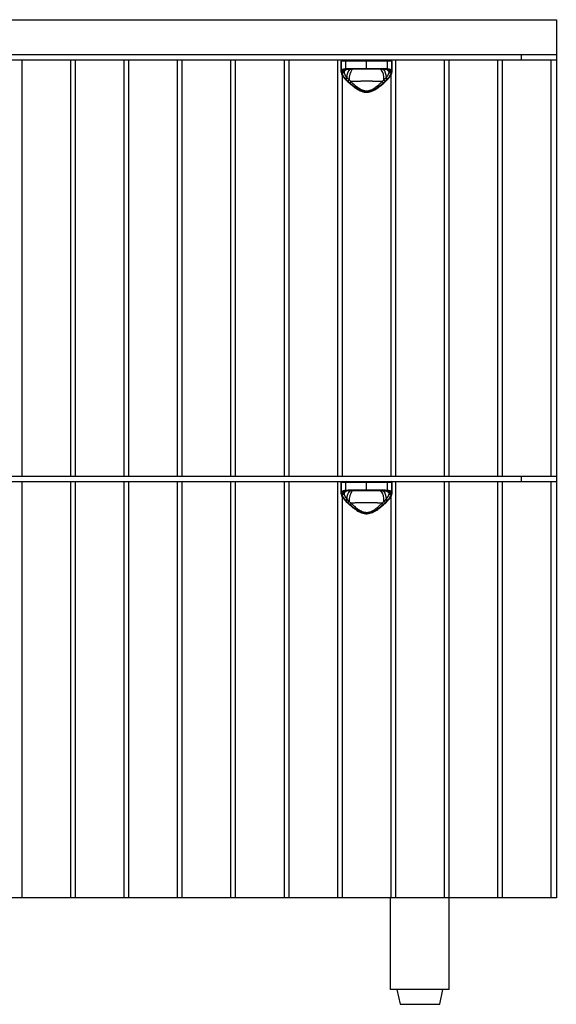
# Model space of a CAD drawing. Header units: inches. Extents: x 796.4 to 885, y 422.1 to 467.2.
# Tile 2 of 4: x 807.9 to 819.4, y 422.1 to 443.2. Entities that reach past the tile are written whole.
import ezdxf

# ---------------------------------------------------------------- set-up
doc = ezdxf.new("R2010")
doc.units = ezdxf.units.IN
doc.header["$MEASUREMENT"] = 0

# ---------------------------------------------------------------- blocks, each defined once
blk = doc.blocks.new('Murmur Nightstand_Front')
at = {"linetype": 'Continuous', "lineweight": 25}
for p, q in [((-2.923, 21.089), (20.077, 21.089)), ((20.077, 21.089), (20.077, 2.283)), ((-2.923, 20.341), (20.077, 20.341)), ((19.329, 20.223), (19.329, 20.341)), ((20.077, 20.223), (-2.923, 20.223)), ((8.63, 11.312), (8.63, 20.223)), ((9.667, 20.223), (9.667, 11.312)), ((9.774, 11.312), (9.774, 20.223)), ((10.81, 20.223), (10.81, 11.312)), ((10.917, 11.312), (10.917, 20.223)), ((11.954, 20.223), (11.954, 11.312)), ((12.061, 11.312), (12.061, 20.223)), ((13.097, 20.223), (13.097, 11.312)), ((13.204, 11.312), (13.204, 20.223)), ((14.241, 20.223), (14.241, 11.312)), ((14.348, 11.312), (14.348, 20.223)), ((15.384, 20.223), (15.384, 11.312)), ((15.464, 20.203), (15.464, 19.975)), ((16.555, 20.203), (15.464, 20.203)), ((15.465, 19.963), (15.465, 20.203)), ((15.557, 20.203), (15.557, 20.039)), ((15.692, 20.046), (16.327, 20.046)), ((16.01, 20.026), (16.01, 20.203)), ((16.462, 20.039), (16.462, 20.203)), ((16.554, 20.203), (16.554, 19.963)), ((16.555, 19.975), (16.555, 20.203)), ((16.635, 11.312), (16.635, 20.223)), ((17.671, 20.223), (17.671, 11.312)), ((17.779, 11.312), (17.779, 20.223)), ((18.815, 20.223), (18.815, 11.312)), ((18.922, 11.312), (18.922, 20.223)), ((19.958, 20.223), (19.958, 11.312)), ((15.491, 11.312), (15.491, 19.895)), ((15.571, 20.022), (15.531, 19.994)), ((15.553, 20.015), (15.531, 19.994)), ((15.579, 20.02), (15.581, 20.021)), ((15.653, 20.025), (15.67, 20.026)), ((16.01, 20.026), (15.702, 20.026)), ((16.317, 20.026), (16.287, 20.026)), ((16.35, 20.026), (16.434, 20.021)), ((16.441, 20.021), (16.448, 20.02)), ((16.489, 19.994), (16.452, 20.019)), ((16.489, 19.994), (16.469, 20.013)), ((16.528, 19.895), (16.528, 11.312)), ((-2.923, 11.312), (20.077, 11.312)), ((20.077, 11.194), (-2.923, 11.194)), ((8.63, 2.284), (8.63, 11.194)), ((9.667, 11.194), (9.667, 2.284)), ((9.774, 2.284), (9.774, 11.194)), ((10.81, 11.194), (10.81, 2.284)), ((10.917, 2.284), (10.917, 11.194)), ((11.954, 11.194), (11.954, 2.284)), ((12.061, 2.284), (12.061, 11.194)), ((13.097, 11.194), (13.097, 2.284)), ((13.204, 2.284), (13.204, 11.194)), ((14.241, 11.194), (14.241, 2.284)), ((14.348, 2.284), (14.348, 11.194)), ((15.384, 11.194), (15.384, 2.284)), ((16.635, 2.284), (16.635, 11.194)), ((17.671, 11.194), (17.671, 2.284)), ((17.779, 2.284), (17.779, 11.194)), ((18.815, 11.194), (18.815, 2.284)), ((18.922, 2.284), (18.922, 11.194)), ((19.329, 11.194), (19.329, 11.312)), ((19.958, 11.194), (19.958, 2.284)), ((15.464, 11.175), (15.464, 10.946)), ((16.555, 11.175), (15.464, 11.175)), ((15.465, 10.934), (15.465, 11.175)), ((15.571, 10.993), (15.531, 10.966)), ((15.553, 10.986), (15.531, 10.966)), ((15.557, 11.175), (15.557, 11.01)), ((15.579, 10.991), (15.581, 10.992)), ((15.653, 10.996), (15.67, 10.997)), ((15.692, 11.017), (16.327, 11.017)), ((16.01, 10.998), (15.702, 10.998)), ((16.01, 10.998), (16.01, 11.175)), ((16.317, 10.998), (16.287, 10.998)), ((16.35, 10.997), (16.434, 10.992)), ((16.441, 10.992), (16.448, 10.991)), ((16.489, 10.966), (16.452, 10.99)), ((16.462, 11.01), (16.462, 11.175)), ((16.489, 10.966), (16.469, 10.984)), ((16.554, 11.175), (16.554, 10.934)), ((16.555, 10.946), (16.555, 11.175)), ((15.491, 2.284), (15.491, 10.866)), ((16.528, 10.866), (16.528, 2.284)), ((-2.923, 2.284), (20.077, 2.284)), ((20.077, 2.283), (-2.923, 2.283)), ((16.523, 0.315), (16.523, 2.283)), ((17.783, 0.315), (17.783, 2.283)), ((19.329, 2.283), (19.329, 2.284)), ((17.783, 0.315), (16.523, 0.315)), ((16.661, 0.315), (16.728, 0)), ((17.578, 0), (17.645, 0.315)), ((16.728, 0), (17.578, 0))]:
    blk.add_line(p, q, dxfattribs=at)
at = {"linetype": 'Continuous', "lineweight": 25, "flags": 128}
for points in [[(15.692, 20.046), (15.692, 20.042), (15.693, 20.038), (15.694, 20.035), (15.695, 20.032), (15.696, 20.03), (15.698, 20.028), (15.7, 20.027), (15.702, 20.026)], [(16.327, 20.046), (16.327, 20.042), (16.327, 20.038), (16.326, 20.035), (16.324, 20.032), (16.323, 20.03), (16.321, 20.028), (16.319, 20.027), (16.317, 20.026)], [(15.692, 11.017), (15.692, 11.013), (15.693, 11.01), (15.694, 11.006), (15.695, 11.003), (15.696, 11.001), (15.698, 10.999), (15.7, 10.998), (15.702, 10.998)], [(16.327, 11.017), (16.327, 11.013), (16.327, 11.01), (16.326, 11.006), (16.324, 11.003), (16.323, 11.001), (16.321, 10.999), (16.319, 10.998), (16.317, 10.998)]]:
    blk.add_lwpolyline(points, dxfattribs=at)
at = {"linetype": 'Continuous', "lineweight": 25}
for centre, radius, start, end in [((15.484, 20.203), 0.0197, 90, 180), ((15.485, 20.203), 0.0197, 90.0513, 180.0512), ((15.574, 20.206), 0.0176, 100.5434, 187.6171), ((15.577, 20.039), 0.0197, 178.2445, 254.0511), ((16.445, 20.206), 0.0176, 352.3829, 79.4566), ((16.443, 20.039), 0.0197, 285.9489, 1.7555), ((16.534, 20.203), 0.0197, 359.9488, 89.9487), ((16.535, 20.203), 0.0197, 0, 90), ((15.485, 19.988), 0.0195, 183.6773, 270.5461), ((15.483, 19.963), 0.0182, 181.4217, 274.6777), ((15.715, 19.83), 0.238, 126.7961, 142.0895), ((15.887, 19.848), 0.301, 142.5413, 179.2828), ((16.004, 19.819), 0.368, 145.4309, 182.796), ((16.016, 19.819), 0.368, 357.2017, 34.5687), ((16.14, 19.85), 0.294, 0.2589, 37.9133), ((16.305, 19.83), 0.237, 37.8978, 54.4759), ((16.535, 19.988), 0.0195, 269.4539, 356.3227), ((16.536, 19.963), 0.0182, 265.3223, 358.5783), ((15.564, 19.821), 0.0123, 234.1168, 303.0857), ((16.455, 19.821), 0.0123, 236.9143, 305.8831), ((15.484, 11.175), 0.0197, 90, 180), ((15.485, 11.175), 0.0197, 90.0513, 180.0512), ((15.574, 11.177), 0.0176, 100.5434, 187.6171), ((16.445, 11.177), 0.0176, 352.3829, 79.4566), ((16.534, 11.175), 0.0197, 359.9488, 89.9487), ((16.535, 11.175), 0.0197, 0, 90), ((15.715, 10.801), 0.238, 126.7961, 142.0895), ((15.577, 11.01), 0.0197, 178.2445, 254.0511), ((15.889, 10.819), 0.303, 143.5326, 179.1941), ((16.004, 10.791), 0.368, 145.4309, 182.796), ((16.016, 10.791), 0.368, 357.2017, 34.5687), ((16.14, 10.822), 0.294, 0.2589, 37.9133), ((16.305, 10.801), 0.237, 37.8978, 54.4759), ((16.443, 11.01), 0.0197, 285.9489, 1.7555), ((15.485, 10.96), 0.0195, 183.6773, 270.5461), ((15.483, 10.935), 0.0182, 181.4217, 274.6777), ((15.564, 10.792), 0.0123, 234.1168, 303.0857), ((16.455, 10.792), 0.0123, 236.9143, 305.8831), ((16.535, 10.96), 0.0195, 269.4539, 356.3227), ((16.536, 10.935), 0.0182, 265.3223, 358.5783)]:
    blk.add_arc(centre, radius, start, end, dxfattribs=at)
for points, knots in [([(15.465, 19.987), (15.466, 19.989), (15.466, 19.991), (15.467, 19.996), (15.469, 19.999), (15.471, 20.003), (15.473, 20.007), (15.476, 20.01), (15.48, 20.013), (15.483, 20.016), (15.487, 20.019), (15.494, 20.023), (15.504, 20.028), (15.517, 20.032), (15.531, 20.035), (15.543, 20.037), (15.552, 20.039), (15.557, 20.039)], [0, 0, 0, 0, 0.050279, 0.100468, 0.150579, 0.200622, 0.250609, 0.300549, 0.350455, 0.400338, 0.450207, 0.500075, 0.623285, 0.749195, 0.830563, 0.914154, 1, 1, 1, 1]), ([(15.557, 20.039), (15.56, 20.04), (15.566, 20.04), (15.576, 20.042), (15.587, 20.042), (15.598, 20.043), (15.609, 20.044), (15.624, 20.045), (15.642, 20.045), (15.666, 20.046), (15.683, 20.046), (15.692, 20.046)], [0, 0, 0, 0, 0.079653, 0.160771, 0.24336, 0.32743, 0.412986, 0.500035, 0.655485, 0.822133, 1, 1, 1, 1]), ([(16.327, 20.046), (16.332, 20.046), (16.341, 20.046), (16.353, 20.046), (16.366, 20.046), (16.377, 20.045), (16.388, 20.045), (16.403, 20.044), (16.421, 20.043), (16.443, 20.042), (16.456, 20.04), (16.462, 20.039)], [0, 0, 0, 0, 0.090337, 0.177869, 0.262599, 0.344529, 0.423662, 0.500002, 0.672585, 0.839232, 1, 1, 1, 1]), ([(16.462, 20.039), (16.465, 20.039), (16.469, 20.038), (16.476, 20.037), (16.482, 20.036), (16.488, 20.035), (16.494, 20.034), (16.503, 20.031), (16.515, 20.028), (16.527, 20.022), (16.535, 20.017), (16.541, 20.012), (16.546, 20.007), (16.55, 20.001), (16.553, 19.994), (16.554, 19.99), (16.554, 19.987)], [0, 0, 0, 0, 0.0430053, 0.0854488, 0.1273341, 0.1686648, 0.2094449, 0.2496783, 0.3761111, 0.4998319, 0.5829589, 0.6661115, 0.7493409, 0.8326983, 0.9162345, 1, 1, 1, 1]), ([(15.466, 19.959), (15.472, 19.937), (15.485, 19.891), (15.533, 19.838), (15.557, 19.811)], [0, 0, 0, 0, 0.4867205, 1, 1, 1, 1]), ([(15.484, 19.959), (15.492, 19.96), (15.5, 19.962), (15.514, 19.968), (15.521, 19.972), (15.527, 19.976)], [0, 0, 0, 0, 0.5, 0.5, 1, 1, 1, 1]), ([(15.485, 19.969), (15.493, 19.97), (15.5, 19.972), (15.515, 19.977), (15.522, 19.981), (15.528, 19.985)], [0, 0, 0, 0, 0.5, 0.5, 1, 1, 1, 1]), ([(15.485, 19.945), (15.493, 19.947), (15.5, 19.949), (15.514, 19.956), (15.521, 19.959), (15.527, 19.964)], [0, 0, 0, 0, 0.5, 0.5, 1, 1, 1, 1]), ([(15.485, 19.945), (15.486, 19.937), (15.488, 19.928), (15.496, 19.909), (15.501, 19.899), (15.519, 19.869), (15.536, 19.848), (15.556, 19.826)], [0, 0, 0, 0, 0.25, 0.25, 0.5, 0.5, 1, 1, 1, 1]), ([(15.571, 20.02), (15.56, 20.018), (15.55, 20.016), (15.531, 20.012), (15.523, 20.009), (15.509, 20.002), (15.503, 19.999), (15.494, 19.99), (15.49, 19.985), (15.488, 19.98)], [0, 0, 0, 0, 0.25, 0.25, 0.5, 0.5, 0.75, 0.75, 1, 1, 1, 1]), ([(15.488, 19.98), (15.496, 19.98), (15.503, 19.982), (15.518, 19.987), (15.524, 19.99), (15.531, 19.994)], [0, 0, 0, 0, 0.5, 0.5, 1, 1, 1, 1]), ([(15.528, 19.985), (15.528, 19.984), (15.528, 19.981), (15.527, 19.977), (15.527, 19.976)], [0, 0, 0, 0, 0.508429, 1, 1, 1, 1]), ([(15.527, 19.976), (15.527, 19.975), (15.527, 19.972), (15.527, 19.968), (15.527, 19.965), (15.527, 19.964)], [0, 0, 0, 0, 0.337267, 0.670109, 1, 1, 1, 1]), ([(15.527, 19.964), (15.527, 19.962), (15.527, 19.959), (15.528, 19.954), (15.53, 19.949), (15.531, 19.943), (15.533, 19.937), (15.535, 19.931), (15.538, 19.925), (15.541, 19.919), (15.545, 19.911), (15.549, 19.903), (15.555, 19.894), (15.563, 19.882), (15.573, 19.868), (15.582, 19.857), (15.586, 19.852)], [0, 0, 0, 0, 0.051573, 0.104051, 0.15755, 0.211964, 0.267193, 0.323598, 0.381161, 0.440003, 0.500308, 0.569206, 0.653294, 0.752203, 0.86684, 1, 1, 1, 1]), ([(15.548, 20.014), (15.552, 20.015), (15.558, 20.018), (15.573, 20.02), (15.58, 20.021)], [0, 0, 0, 0, 0.52418, 1, 1, 1, 1]), ([(15.586, 19.852), (15.589, 19.849), (15.594, 19.844), (15.599, 19.839), (15.601, 19.837)], [0, 0, 0, 0, 0.5057349, 1, 1, 1, 1]), ([(15.601, 19.837), (15.604, 19.834), (15.61, 19.828), (15.619, 19.819), (15.628, 19.81), (15.634, 19.804), (15.636, 19.801)], [0, 0, 0, 0, 0.263802, 0.518246, 0.763594, 1, 1, 1, 1]), ([(16.287, 20.026), (16.266, 20.026), (16.244, 20.026), (16.21, 20.026), (16.198, 20.026), (16.175, 20.026), (16.164, 20.026), (16.105, 20.026), (16.058, 20.026), (16.01, 20.026)], [0, 0, 0, 0, 0.25, 0.25, 0.375, 0.375, 0.5, 0.5, 1, 1, 1, 1]), ([(16.383, 19.801), (16.386, 19.804), (16.391, 19.81), (16.4, 19.819), (16.409, 19.828), (16.415, 19.834), (16.418, 19.837)], [0, 0, 0, 0, 0.235717, 0.480837, 0.735513, 1, 1, 1, 1]), ([(16.418, 19.837), (16.42, 19.839), (16.425, 19.844), (16.431, 19.849), (16.433, 19.852)], [0, 0, 0, 0, 0.495376, 1, 1, 1, 1]), ([(16.433, 19.852), (16.435, 19.854), (16.44, 19.86), (16.446, 19.867), (16.451, 19.875), (16.458, 19.885), (16.467, 19.897), (16.475, 19.911), (16.481, 19.924), (16.486, 19.935), (16.489, 19.945), (16.491, 19.955), (16.492, 19.961), (16.492, 19.964)], [0, 0, 0, 0, 0.062323, 0.124591, 0.187226, 0.250679, 0.371697, 0.50287, 0.609475, 0.711941, 0.810815, 0.906917, 1, 1, 1, 1]), ([(16.436, 20.021), (16.444, 20.02), (16.461, 20.018), (16.468, 20.015), (16.471, 20.014)], [0, 0, 0, 0, 0.509787, 1, 1, 1, 1]), ([(16.531, 19.98), (16.529, 19.985), (16.525, 19.99), (16.516, 19.999), (16.51, 20.002), (16.489, 20.012), (16.471, 20.017), (16.448, 20.02)], [0, 0, 0, 0, 0.25, 0.25, 0.5, 0.5, 1, 1, 1, 1]), ([(16.462, 19.811), (16.487, 19.838), (16.534, 19.891), (16.547, 19.937), (16.554, 19.959)], [0, 0, 0, 0, 0.514674, 1, 1, 1, 1]), ([(16.464, 19.826), (16.474, 19.837), (16.483, 19.848), (16.499, 19.869), (16.506, 19.879), (16.525, 19.91), (16.532, 19.928), (16.534, 19.945)], [0, 0, 0, 0, 0.25, 0.25, 0.5, 0.5, 1, 1, 1, 1]), ([(16.489, 19.994), (16.495, 19.99), (16.502, 19.987), (16.516, 19.982), (16.524, 19.98), (16.531, 19.98)], [0, 0, 0, 0, 0.5, 0.5, 1, 1, 1, 1]), ([(16.491, 19.985), (16.497, 19.981), (16.504, 19.977), (16.519, 19.972), (16.527, 19.97), (16.534, 19.969)], [0, 0, 0, 0, 0.5, 0.5, 1, 1, 1, 1]), ([(16.492, 19.964), (16.492, 19.966), (16.493, 19.97), (16.492, 19.974), (16.492, 19.976)], [0, 0, 0, 0, 0.495769, 1, 1, 1, 1]), ([(16.492, 19.976), (16.498, 19.972), (16.505, 19.968), (16.52, 19.962), (16.527, 19.96), (16.535, 19.959)], [0, 0, 0, 0, 0.5, 0.5, 1, 1, 1, 1]), ([(16.492, 19.964), (16.498, 19.959), (16.505, 19.956), (16.519, 19.949), (16.527, 19.947), (16.534, 19.945)], [0, 0, 0, 0, 0.5, 0.5, 1, 1, 1, 1]), ([(15.557, 19.811), (15.58, 19.789), (15.621, 19.749), (15.682, 19.696), (15.732, 19.655), (15.792, 19.611), (15.857, 19.572), (15.931, 19.544), (15.991, 19.533), (16.053, 19.536), (16.128, 19.556), (16.194, 19.591), (16.258, 19.633), (16.316, 19.677), (16.388, 19.739), (16.435, 19.785), (16.462, 19.811)], [0, 0, 0, 0, 0.100656, 0.177668, 0.231544, 0.279918, 0.38071, 0.432232, 0.484542, 0.537177, 0.588734, 0.685555, 0.730724, 0.795095, 0.884541, 1, 1, 1, 1]), ([(15.636, 19.801), (15.638, 19.799), (15.643, 19.794), (15.649, 19.787), (15.657, 19.779), (15.666, 19.771), (15.674, 19.765), (15.677, 19.762)], [0, 0, 0, 0, 0.173868, 0.340392, 0.4998, 0.750248, 1, 1, 1, 1]), ([(15.656, 19.732), (15.68, 19.712), (15.705, 19.691), (15.757, 19.651), (15.784, 19.631), (15.828, 19.604), (15.843, 19.596), (15.874, 19.58), (15.89, 19.573), (15.914, 19.564), (15.923, 19.561), (15.94, 19.556), (15.948, 19.554), (15.975, 19.549), (15.992, 19.547), (16.019, 19.547), (16.028, 19.548), (16.046, 19.549), (16.055, 19.551), (16.08, 19.556), (16.097, 19.561), (16.13, 19.573), (16.146, 19.58), (16.177, 19.596), (16.192, 19.605), (16.221, 19.623), (16.235, 19.632), (16.263, 19.651), (16.276, 19.661), (16.315, 19.691), (16.339, 19.712), (16.363, 19.732)], [0, 0, 0, 0, 0.125, 0.125, 0.25, 0.25, 0.3125, 0.3125, 0.375, 0.375, 0.40625, 0.40625, 0.4375, 0.4375, 0.5, 0.5, 0.53125, 0.53125, 0.5625, 0.5625, 0.625, 0.625, 0.6875, 0.6875, 0.75, 0.75, 0.8125, 0.8125, 0.875, 0.875, 1, 1, 1, 1]), ([(16.342, 19.762), (16.338, 19.762), (16.329, 19.763), (16.316, 19.763), (16.302, 19.764), (16.289, 19.765), (16.275, 19.765), (16.26, 19.766), (16.246, 19.766), (16.231, 19.767), (16.216, 19.767), (16.201, 19.767), (16.186, 19.768), (16.171, 19.768), (16.155, 19.768), (16.14, 19.769), (16.124, 19.769), (16.108, 19.769), (16.092, 19.769), (16.075, 19.769), (16.059, 19.77), (16.043, 19.77), (16.026, 19.77), (16.005, 19.77), (15.979, 19.77), (15.949, 19.77), (15.92, 19.769), (15.89, 19.769), (15.861, 19.768), (15.833, 19.768), (15.805, 19.767), (15.778, 19.766), (15.752, 19.765), (15.726, 19.764), (15.701, 19.763), (15.685, 19.763), (15.677, 19.762)], [0, 0, 0, 0, 0.022079, 0.044219, 0.06642, 0.088682, 0.111005, 0.133389, 0.155834, 0.17834, 0.200908, 0.223538, 0.246229, 0.268981, 0.291796, 0.314672, 0.337611, 0.360611, 0.383674, 0.406799, 0.429986, 0.453236, 0.476548, 0.499923, 0.542747, 0.58536, 0.627762, 0.669955, 0.711938, 0.753711, 0.795277, 0.836635, 0.877785, 0.918729, 0.959467, 1, 1, 1, 1]), ([(15.677, 19.762), (15.682, 19.758), (15.69, 19.75), (15.703, 19.738), (15.714, 19.727), (15.724, 19.718), (15.733, 19.71), (15.741, 19.703), (15.759, 19.687), (15.787, 19.664), (15.828, 19.633), (15.869, 19.607), (15.914, 19.584), (15.961, 19.568), (16.01, 19.563), (16.059, 19.569), (16.106, 19.584), (16.151, 19.607), (16.192, 19.633), (16.233, 19.664), (16.264, 19.69), (16.291, 19.714), (16.315, 19.736), (16.332, 19.753), (16.342, 19.762)], [0, 0, 0, 0, 0.024883, 0.047573, 0.068071, 0.086376, 0.10249, 0.116411, 0.12814, 0.196855, 0.254319, 0.321298, 0.378901, 0.442192, 0.500524, 0.558587, 0.62163, 0.679214, 0.746185, 0.803881, 0.872966, 0.903467, 0.945812, 1, 1, 1, 1]), ([(16.342, 19.762), (16.344, 19.764), (16.35, 19.768), (16.357, 19.774), (16.365, 19.782), (16.374, 19.791), (16.38, 19.798), (16.383, 19.801)], [0, 0, 0, 0, 0.165053, 0.331498, 0.499407, 0.739947, 1, 1, 1, 1]), ([(15.465, 10.958), (15.466, 10.96), (15.466, 10.963), (15.467, 10.967), (15.469, 10.971), (15.471, 10.974), (15.473, 10.978), (15.476, 10.981), (15.48, 10.984), (15.483, 10.987), (15.487, 10.99), (15.494, 10.994), (15.504, 10.999), (15.517, 11.003), (15.531, 11.006), (15.543, 11.009), (15.552, 11.01), (15.557, 11.01)], [0, 0, 0, 0, 0.050279, 0.100468, 0.150579, 0.200622, 0.250609, 0.300549, 0.350455, 0.400338, 0.450207, 0.500075, 0.623285, 0.749195, 0.830563, 0.914154, 1, 1, 1, 1]), ([(15.571, 10.991), (15.56, 10.989), (15.55, 10.988), (15.531, 10.983), (15.523, 10.98), (15.509, 10.974), (15.503, 10.97), (15.494, 10.961), (15.49, 10.956), (15.488, 10.951)], [0, 0, 0, 0, 0.25, 0.25, 0.5, 0.5, 0.75, 0.75, 1, 1, 1, 1]), ([(15.548, 10.985), (15.552, 10.986), (15.558, 10.989), (15.575, 10.991), (15.583, 10.992)], [0, 0, 0, 0, 0.488595, 1, 1, 1, 1]), ([(15.557, 11.01), (15.56, 11.011), (15.566, 11.012), (15.576, 11.013), (15.587, 11.014), (15.598, 11.015), (15.609, 11.015), (15.624, 11.016), (15.642, 11.017), (15.666, 11.017), (15.683, 11.017), (15.692, 11.017)], [0, 0, 0, 0, 0.079653, 0.160771, 0.24336, 0.32743, 0.412986, 0.500035, 0.655485, 0.822133, 1, 1, 1, 1]), ([(16.287, 10.998), (16.266, 10.998), (16.244, 10.998), (16.21, 10.998), (16.198, 10.998), (16.175, 10.998), (16.164, 10.998), (16.105, 10.998), (16.058, 10.998), (16.01, 10.998)], [0, 0, 0, 0, 0.25, 0.25, 0.375, 0.375, 0.5, 0.5, 1, 1, 1, 1]), ([(16.327, 11.017), (16.332, 11.017), (16.341, 11.017), (16.353, 11.017), (16.366, 11.017), (16.377, 11.017), (16.388, 11.016), (16.403, 11.016), (16.421, 11.015), (16.443, 11.013), (16.456, 11.011), (16.462, 11.01)], [0, 0, 0, 0, 0.090337, 0.177869, 0.262599, 0.344529, 0.423662, 0.500002, 0.672585, 0.839232, 1, 1, 1, 1]), ([(16.436, 10.992), (16.444, 10.991), (16.461, 10.989), (16.468, 10.986), (16.471, 10.985)], [0, 0, 0, 0, 0.509787, 1, 1, 1, 1]), ([(16.531, 10.951), (16.529, 10.956), (16.525, 10.961), (16.516, 10.97), (16.51, 10.974), (16.489, 10.984), (16.471, 10.988), (16.448, 10.991)], [0, 0, 0, 0, 0.25, 0.25, 0.5, 0.5, 1, 1, 1, 1]), ([(16.462, 11.01), (16.465, 11.01), (16.469, 11.01), (16.476, 11.009), (16.482, 11.007), (16.488, 11.006), (16.494, 11.005), (16.503, 11.003), (16.515, 10.999), (16.527, 10.994), (16.535, 10.988), (16.541, 10.983), (16.546, 10.978), (16.55, 10.972), (16.553, 10.965), (16.554, 10.961), (16.554, 10.958)], [0, 0, 0, 0, 0.043005, 0.085449, 0.127334, 0.168665, 0.209445, 0.249678, 0.376111, 0.499832, 0.582959, 0.666112, 0.749341, 0.832698, 0.916234, 1, 1, 1, 1]), ([(15.466, 10.93), (15.472, 10.908), (15.485, 10.863), (15.533, 10.81), (15.557, 10.782)], [0, 0, 0, 0, 0.48672, 1, 1, 1, 1]), ([(15.484, 10.93), (15.492, 10.931), (15.5, 10.933), (15.514, 10.939), (15.521, 10.943), (15.527, 10.947)], [0, 0, 0, 0, 0.5, 0.5, 1, 1, 1, 1]), ([(15.485, 10.94), (15.493, 10.941), (15.5, 10.943), (15.515, 10.948), (15.522, 10.952), (15.528, 10.956)], [0, 0, 0, 0, 0.5, 0.5, 1, 1, 1, 1]), ([(15.485, 10.917), (15.493, 10.918), (15.5, 10.92), (15.514, 10.927), (15.521, 10.931), (15.527, 10.935)], [0, 0, 0, 0, 0.5, 0.5, 1, 1, 1, 1]), ([(15.485, 10.917), (15.486, 10.908), (15.488, 10.899), (15.496, 10.88), (15.501, 10.871), (15.519, 10.84), (15.536, 10.819), (15.556, 10.798)], [0, 0, 0, 0, 0.25, 0.25, 0.5, 0.5, 1, 1, 1, 1]), ([(15.488, 10.951), (15.496, 10.952), (15.503, 10.953), (15.518, 10.958), (15.524, 10.962), (15.531, 10.966)], [0, 0, 0, 0, 0.5, 0.5, 1, 1, 1, 1]), ([(15.528, 10.956), (15.528, 10.955), (15.528, 10.952), (15.527, 10.949), (15.527, 10.947)], [0, 0, 0, 0, 0.508429, 1, 1, 1, 1]), ([(15.527, 10.947), (15.527, 10.946), (15.527, 10.943), (15.527, 10.939), (15.527, 10.937), (15.527, 10.935)], [0, 0, 0, 0, 0.337267, 0.670109, 1, 1, 1, 1]), ([(15.527, 10.935), (15.527, 10.934), (15.527, 10.93), (15.528, 10.925), (15.53, 10.92), (15.531, 10.914), (15.533, 10.909), (15.535, 10.903), (15.538, 10.896), (15.541, 10.89), (15.545, 10.883), (15.549, 10.875), (15.555, 10.865), (15.563, 10.853), (15.573, 10.839), (15.582, 10.829), (15.586, 10.823)], [0, 0, 0, 0, 0.0515726, 0.1040509, 0.1575499, 0.2119644, 0.267193, 0.3235985, 0.3811609, 0.4400026, 0.5003084, 0.5692063, 0.6532938, 0.7522026, 0.86684, 1, 1, 1, 1]), ([(15.557, 10.782), (15.58, 10.76), (15.621, 10.72), (15.682, 10.667), (15.732, 10.627), (15.792, 10.583), (15.857, 10.543), (15.931, 10.515), (15.991, 10.505), (16.053, 10.508), (16.128, 10.527), (16.194, 10.562), (16.258, 10.605), (16.316, 10.649), (16.388, 10.711), (16.435, 10.757), (16.462, 10.782)], [0, 0, 0, 0, 0.1006558, 0.1776678, 0.2315439, 0.2799181, 0.3807101, 0.4322316, 0.4845424, 0.5371774, 0.5887341, 0.6855546, 0.7307235, 0.7950949, 0.8845408, 1, 1, 1, 1]), ([(15.586, 10.823), (15.589, 10.821), (15.594, 10.816), (15.599, 10.811), (15.601, 10.808)], [0, 0, 0, 0, 0.505735, 1, 1, 1, 1]), ([(15.601, 10.808), (15.604, 10.805), (15.61, 10.799), (15.619, 10.79), (15.628, 10.781), (15.634, 10.776), (15.636, 10.773)], [0, 0, 0, 0, 0.263802, 0.518246, 0.763594, 1, 1, 1, 1]), ([(15.636, 10.773), (15.638, 10.77), (15.643, 10.765), (15.649, 10.758), (15.657, 10.751), (15.666, 10.742), (15.674, 10.736), (15.677, 10.733)], [0, 0, 0, 0, 0.173868, 0.340392, 0.4998, 0.750248, 1, 1, 1, 1]), ([(16.342, 10.733), (16.344, 10.735), (16.35, 10.739), (16.357, 10.745), (16.365, 10.753), (16.374, 10.762), (16.38, 10.769), (16.383, 10.773)], [0, 0, 0, 0, 0.165053, 0.331498, 0.499407, 0.739947, 1, 1, 1, 1]), ([(16.383, 10.773), (16.386, 10.776), (16.391, 10.781), (16.4, 10.79), (16.409, 10.799), (16.415, 10.805), (16.418, 10.808)], [0, 0, 0, 0, 0.235717, 0.480837, 0.735513, 1, 1, 1, 1]), ([(16.418, 10.808), (16.42, 10.811), (16.425, 10.816), (16.431, 10.821), (16.433, 10.823)], [0, 0, 0, 0, 0.495376, 1, 1, 1, 1]), ([(16.433, 10.823), (16.435, 10.826), (16.44, 10.831), (16.446, 10.839), (16.451, 10.846), (16.458, 10.856), (16.467, 10.869), (16.475, 10.883), (16.481, 10.895), (16.486, 10.906), (16.489, 10.917), (16.491, 10.926), (16.492, 10.932), (16.492, 10.935)], [0, 0, 0, 0, 0.062323, 0.124591, 0.187226, 0.250679, 0.371697, 0.50287, 0.609475, 0.711941, 0.810815, 0.906917, 1, 1, 1, 1]), ([(16.462, 10.782), (16.487, 10.81), (16.534, 10.863), (16.547, 10.908), (16.554, 10.93)], [0, 0, 0, 0, 0.514674, 1, 1, 1, 1]), ([(16.464, 10.798), (16.474, 10.808), (16.483, 10.819), (16.499, 10.84), (16.506, 10.851), (16.525, 10.881), (16.532, 10.9), (16.534, 10.917)], [0, 0, 0, 0, 0.25, 0.25, 0.5, 0.5, 1, 1, 1, 1]), ([(16.489, 10.966), (16.495, 10.962), (16.502, 10.958), (16.516, 10.953), (16.524, 10.952), (16.531, 10.951)], [0, 0, 0, 0, 0.5, 0.5, 1, 1, 1, 1]), ([(16.491, 10.956), (16.497, 10.952), (16.504, 10.948), (16.519, 10.943), (16.527, 10.941), (16.534, 10.94)], [0, 0, 0, 0, 0.5, 0.5, 1, 1, 1, 1]), ([(16.492, 10.935), (16.492, 10.937), (16.493, 10.941), (16.492, 10.945), (16.492, 10.947)], [0, 0, 0, 0, 0.495769, 1, 1, 1, 1]), ([(16.492, 10.947), (16.498, 10.943), (16.505, 10.939), (16.52, 10.933), (16.527, 10.931), (16.535, 10.93)], [0, 0, 0, 0, 0.5, 0.5, 1, 1, 1, 1]), ([(16.492, 10.935), (16.498, 10.931), (16.505, 10.927), (16.519, 10.92), (16.527, 10.918), (16.534, 10.917)], [0, 0, 0, 0, 0.5, 0.5, 1, 1, 1, 1]), ([(15.656, 10.703), (15.68, 10.683), (15.705, 10.662), (15.757, 10.622), (15.784, 10.603), (15.828, 10.576), (15.843, 10.567), (15.874, 10.551), (15.89, 10.544), (15.914, 10.535), (15.923, 10.532), (15.94, 10.527), (15.948, 10.525), (15.975, 10.52), (15.992, 10.518), (16.019, 10.518), (16.028, 10.519), (16.046, 10.521), (16.055, 10.522), (16.08, 10.527), (16.097, 10.532), (16.13, 10.544), (16.146, 10.551), (16.177, 10.567), (16.192, 10.576), (16.221, 10.594), (16.235, 10.603), (16.263, 10.623), (16.276, 10.633), (16.315, 10.663), (16.339, 10.683), (16.363, 10.703)], [0, 0, 0, 0, 0.125, 0.125, 0.25, 0.25, 0.3125, 0.3125, 0.375, 0.375, 0.40625, 0.40625, 0.4375, 0.4375, 0.5, 0.5, 0.53125, 0.53125, 0.5625, 0.5625, 0.625, 0.625, 0.6875, 0.6875, 0.75, 0.75, 0.8125, 0.8125, 0.875, 0.875, 1, 1, 1, 1]), ([(16.342, 10.733), (16.338, 10.734), (16.329, 10.734), (16.316, 10.735), (16.302, 10.735), (16.289, 10.736), (16.275, 10.736), (16.26, 10.737), (16.246, 10.737), (16.231, 10.738), (16.216, 10.738), (16.201, 10.739), (16.186, 10.739), (16.171, 10.739), (16.155, 10.74), (16.14, 10.74), (16.124, 10.74), (16.108, 10.74), (16.092, 10.741), (16.075, 10.741), (16.059, 10.741), (16.043, 10.741), (16.026, 10.741), (16.005, 10.741), (15.979, 10.741), (15.949, 10.741), (15.92, 10.741), (15.89, 10.74), (15.861, 10.74), (15.833, 10.739), (15.805, 10.738), (15.778, 10.738), (15.752, 10.737), (15.726, 10.736), (15.701, 10.735), (15.685, 10.734), (15.677, 10.733)], [0, 0, 0, 0, 0.022079, 0.044219, 0.06642, 0.088682, 0.111005, 0.133389, 0.155834, 0.17834, 0.200908, 0.223538, 0.246229, 0.268981, 0.291796, 0.314672, 0.337611, 0.360611, 0.383674, 0.406799, 0.429986, 0.453236, 0.476548, 0.499923, 0.542747, 0.58536, 0.627762, 0.669955, 0.711938, 0.753711, 0.795277, 0.836635, 0.877785, 0.918729, 0.959467, 1, 1, 1, 1]), ([(15.677, 10.733), (15.682, 10.729), (15.69, 10.721), (15.703, 10.709), (15.714, 10.699), (15.724, 10.689), (15.733, 10.681), (15.741, 10.674), (15.759, 10.658), (15.787, 10.635), (15.828, 10.604), (15.869, 10.578), (15.914, 10.555), (15.961, 10.54), (16.01, 10.534), (16.059, 10.54), (16.106, 10.555), (16.151, 10.578), (16.192, 10.605), (16.233, 10.635), (16.264, 10.662), (16.291, 10.686), (16.315, 10.707), (16.332, 10.724), (16.342, 10.733)], [0, 0, 0, 0, 0.024883, 0.047573, 0.068071, 0.086376, 0.10249, 0.116411, 0.12814, 0.196855, 0.254319, 0.321298, 0.378901, 0.442192, 0.500524, 0.558587, 0.62163, 0.679214, 0.746185, 0.803881, 0.872966, 0.903467, 0.945812, 1, 1, 1, 1])]:
    blk.add_open_spline(points, degree=3, knots=knots, dxfattribs=at)
for points in [[(15.485, 19.969), (15.484, 19.966), (15.484, 19.962), (15.484, 19.959)], [(15.484, 19.959), (15.484, 19.954), (15.484, 19.95), (15.485, 19.945)], [(15.488, 19.98), (15.486, 19.976), (15.485, 19.973), (15.485, 19.969)], [(15.531, 19.994), (15.53, 19.991), (15.529, 19.988), (15.528, 19.985)], [(15.556, 19.826), (15.567, 19.834), (15.577, 19.842), (15.586, 19.852)], [(15.556, 19.826), (15.561, 19.821), (15.566, 19.816), (15.571, 19.811)], [(15.574, 20.02), (15.573, 20.02), (15.572, 20.02), (15.571, 20.02)], [(15.571, 19.811), (15.582, 19.818), (15.593, 19.827), (15.601, 19.837)], [(15.702, 20.026), (15.655, 20.026), (15.612, 20.025), (15.574, 20.02)], [(16.446, 20.02), (16.407, 20.025), (16.365, 20.026), (16.317, 20.026)], [(16.418, 19.837), (16.426, 19.827), (16.437, 19.818), (16.448, 19.811)], [(16.433, 19.852), (16.442, 19.842), (16.452, 19.834), (16.464, 19.826)], [(16.448, 20.02), (16.447, 20.02), (16.446, 20.02), (16.446, 20.02)], [(16.448, 19.811), (16.453, 19.816), (16.459, 19.821), (16.464, 19.826)], [(16.491, 19.985), (16.491, 19.988), (16.49, 19.991), (16.489, 19.994)], [(16.492, 19.976), (16.492, 19.979), (16.492, 19.982), (16.491, 19.985)], [(16.534, 19.969), (16.534, 19.973), (16.533, 19.976), (16.531, 19.98)], [(16.535, 19.959), (16.535, 19.962), (16.535, 19.966), (16.534, 19.969)], [(16.534, 19.945), (16.535, 19.95), (16.535, 19.954), (16.535, 19.959)], [(15.571, 19.811), (15.583, 19.799), (15.596, 19.787), (15.609, 19.775)], [(15.609, 19.775), (15.619, 19.783), (15.629, 19.792), (15.636, 19.801)], [(15.609, 19.775), (15.624, 19.761), (15.64, 19.747), (15.656, 19.732)], [(15.656, 19.732), (15.664, 19.742), (15.672, 19.752), (15.677, 19.762)], [(16.363, 19.732), (16.355, 19.742), (16.348, 19.752), (16.342, 19.762)], [(16.363, 19.732), (16.379, 19.746), (16.395, 19.761), (16.41, 19.775)], [(16.41, 19.775), (16.4, 19.783), (16.39, 19.792), (16.383, 19.801)], [(16.41, 19.775), (16.423, 19.787), (16.436, 19.799), (16.448, 19.811)], [(15.574, 10.991), (15.573, 10.991), (15.572, 10.991), (15.571, 10.991)], [(15.702, 10.998), (15.655, 10.998), (15.612, 10.996), (15.574, 10.991)], [(16.446, 10.991), (16.407, 10.996), (16.365, 10.998), (16.317, 10.998)], [(16.448, 10.991), (16.447, 10.991), (16.446, 10.991), (16.446, 10.991)], [(15.485, 10.94), (15.484, 10.937), (15.484, 10.933), (15.484, 10.93)], [(15.484, 10.93), (15.484, 10.926), (15.484, 10.921), (15.485, 10.917)], [(15.488, 10.951), (15.486, 10.948), (15.485, 10.944), (15.485, 10.94)], [(15.531, 10.966), (15.53, 10.963), (15.529, 10.959), (15.528, 10.956)], [(15.556, 10.798), (15.567, 10.805), (15.577, 10.814), (15.586, 10.823)], [(15.556, 10.798), (15.561, 10.792), (15.566, 10.787), (15.571, 10.782)], [(15.571, 10.782), (15.582, 10.789), (15.593, 10.798), (15.601, 10.808)], [(15.571, 10.782), (15.583, 10.77), (15.596, 10.758), (15.609, 10.746)], [(15.609, 10.746), (15.619, 10.754), (15.629, 10.763), (15.636, 10.773)], [(16.41, 10.746), (16.4, 10.754), (16.39, 10.763), (16.383, 10.773)], [(16.41, 10.746), (16.423, 10.758), (16.436, 10.77), (16.448, 10.782)], [(16.418, 10.808), (16.426, 10.798), (16.437, 10.789), (16.448, 10.782)], [(16.433, 10.823), (16.442, 10.814), (16.452, 10.805), (16.464, 10.798)], [(16.448, 10.782), (16.453, 10.787), (16.459, 10.792), (16.464, 10.798)], [(16.491, 10.956), (16.491, 10.959), (16.49, 10.963), (16.489, 10.966)], [(16.492, 10.947), (16.492, 10.95), (16.492, 10.953), (16.491, 10.956)], [(16.534, 10.94), (16.534, 10.944), (16.533, 10.948), (16.531, 10.951)], [(16.535, 10.93), (16.535, 10.933), (16.535, 10.937), (16.534, 10.94)], [(16.534, 10.917), (16.535, 10.921), (16.535, 10.926), (16.535, 10.93)], [(15.609, 10.746), (15.624, 10.732), (15.64, 10.718), (15.656, 10.703)], [(15.656, 10.703), (15.664, 10.713), (15.672, 10.723), (15.677, 10.733)], [(16.363, 10.703), (16.355, 10.713), (16.348, 10.723), (16.342, 10.733)], [(16.363, 10.703), (16.379, 10.718), (16.395, 10.732), (16.41, 10.746)]]:
    blk.add_open_spline(points, degree=3, dxfattribs=at)

msp = doc.modelspace()

# ---------------------------------------------------------------- block references
msp.add_blockref('Murmur Nightstand_Front', (799.363, 422.076))

doc.saveas('drawing.dxf')
